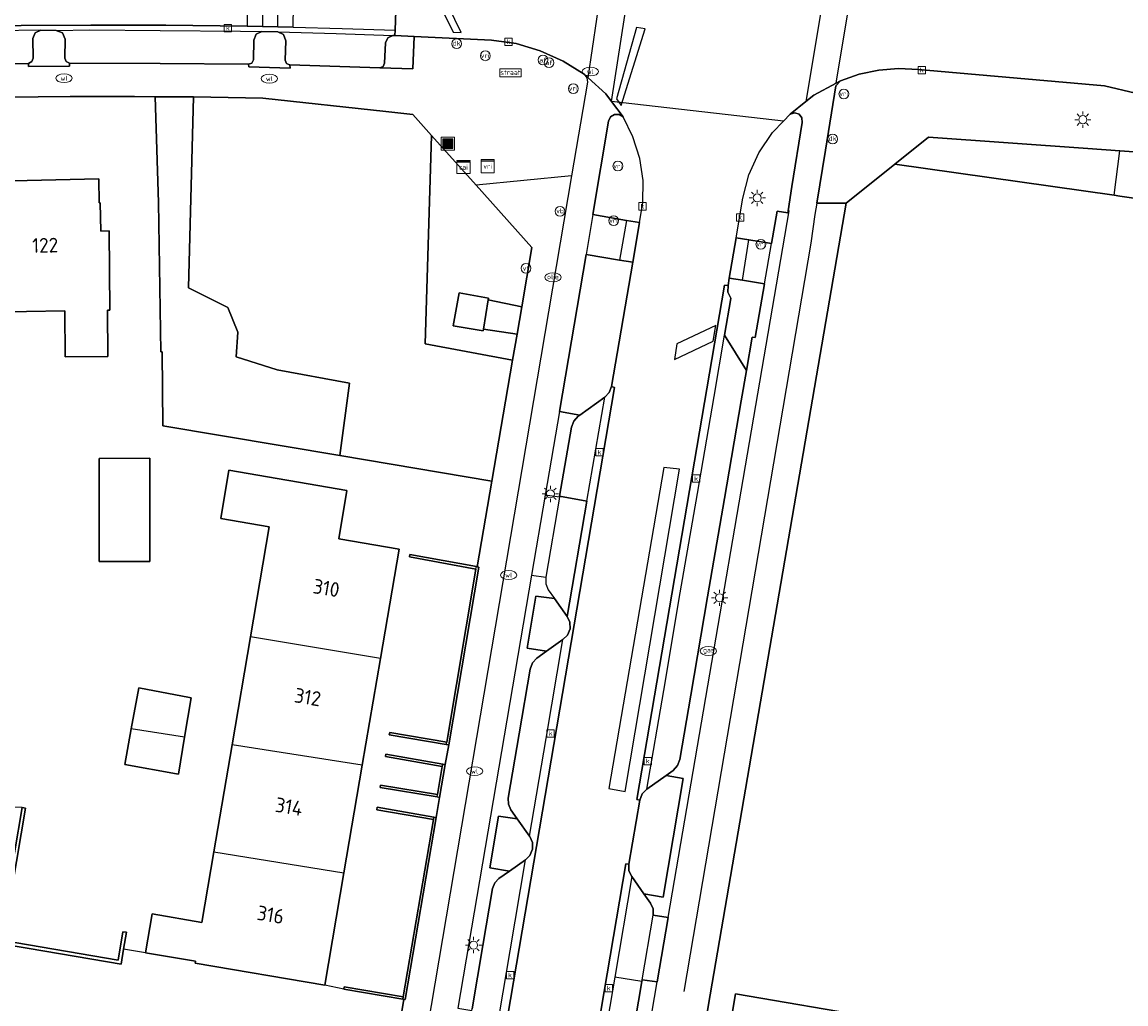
# Model space of a CAD drawing. Header units: metres. Extents: x 197147 to 199131, y 355511 to 356703.
# Tile 69 of 225: x 197977 to 198045, y 355811 to 355871. Entities that reach past the tile are written whole.
import ezdxf
from ezdxf.enums import TextEntityAlignment as Align
from ezdxf.lldxf.tags import DXFTag

# ---------------------------------------------------------------- set-up
doc = ezdxf.new("R2010")
doc.units = ezdxf.units.M
for name, color, linetype in [('B-WE-GR-BEPLANTING_CULTUUR_HEESTERS-GV', 252, 'Continuous'), ('B-WE-GR-GRAS-GV', 252, 'Continuous'), ('B-WE-IE-MEUBILAIR_WEGMEUBILAIR-GV', 252, 'Continuous'), ('B-WE-IE-MEUBILAIR_WEGMEUBILAIR-S', 252, 'Continuous'), ('B-WE-IE-TERREINAFSCHEIDING_KUNSTMATIG_MUUR-G', 252, 'IE-TERREINAFSCHEIDING-KUNSTMATIG-DICHT'), ('B-WE-IE-TERREINAFSCHEIDING_KUNSTMATIG_MUUR-GV', 252, 'IE-TERREINAFSCHEIDING-KUNSTMATIG-DICHT'), ('B-WE-KL-DATA_CAI-S', 252, 'Continuous'), ('B-WE-KL-VRI_KABEL-G', 252, 'KL-VRI'), ('B-WE-OG-BEBOUWING-GV', 252, 'Continuous'), ('B-WE-OG-BEBOUWING_HUISNUMMER-T18', 252, 'Continuous'), ('B-WE-OG-BEBOUWING_LAGE TRAFO-GV', 252, 'Continuous'), ('B-WE-OG-TERREIN_ERF-GV', 252, 'Continuous'), ('B-WE-RI-HWA_KOLK-S', 253, 'Continuous'), ('B-WE-RI-VWA_AFSCHEIDER-S', 253, 'Continuous'), ('B-WE-VH-GOOT-G', 253, 'Continuous'), ('B-WE-VH-ONVERHARD-GV', 253, 'Continuous'), ('B-WE-VH-VERHARDING_ASFALT-GV', 253, 'Continuous'), ('B-WE-VH-VERHARDING_BETONSTRAATSTEEN-GV', 253, 'Continuous'), ('B-WE-VH-VERHARDING_OPEN-GV', 253, 'Continuous'), ('B-WE-VH-VERHARDING_TEGEL-GV', 253, 'Continuous'), ('B-WE-VW-VRI-S', 253, 'Continuous')]:
    doc.layers.add(name, color=color, linetype=linetype)
doc.styles.add('NLCS-ISO-M-T18', font='NLCS-ISO.ttf', dxfattribs={"height": 1.8})
doc.styles.add('NLCS-ISO-M200-T25', font='NLCS-ISO.ttf')
doc.styles.get("Standard").update_dxf_attribs({"font": 'isocp.shx'})
doc.linetypes.add('IE-TERREINAFSCHEIDING-KUNSTMATIG-DICHT', pattern='A,8,-1,[82,NLCS.SHX,S=0.75,R=90,X=0,Y=0],-1', length=10)
tags = doc.linetypes.add('KL-VRI', pattern='A,14,-1,["VRI",Standard,S=1.8,R=0,X=-0.5,Y=-0.9],-5,30', length=50).pattern_tags.tags
tags[6] = DXFTag(74, 10)

# ---------------------------------------------------------------- blocks, each defined once
blk = doc.blocks.new('BGT-AFVALBAK-SO')
at = {"linetype": 'ByBlock', "lineweight": 18}
h = blk.add_hatch(color=0, dxfattribs=at)
h.dxf.hatch_style = 1
h.paths.add_polyline_path([(-1.5, -1.5), (1.5, -1.5), (1.5, 1.5), (-1.5, 1.5)])
at = {"color": 0, "linetype": 'ByBlock', "lineweight": 18}
for points in [[(-2, -2), (2, -2), (2, 2), (-2, 2)], [(-1.5, -1.5), (1.5, -1.5), (1.5, 1.5), (-1.5, 1.5)]]:
    blk.add_lwpolyline(points, close=True, dxfattribs=at)
blk = doc.blocks.new('BGT-STRAATNAAMBORD-SO')
at = {"color": 0, "linetype": 'ByBlock', "lineweight": 18}
blk.add_lwpolyline([(-3.25, -1.25), (3.25, -1.25), (3.25, 1.25), (-3.25, 1.25)], close=True, dxfattribs=at)
at = {"color": 0, "linetype": 'ByBlock', "lineweight": 18, "style": 'NLCS-ISO-M-T18'}
blk.add_text('straat', height=1.5, dxfattribs=at).set_placement((0, 0.15), align=Align.MIDDLE_CENTER)
blk = doc.blocks.new('BGT-VERKLIKKER_TRANSPORTLEIDING-SO')
at = {"color": 0, "linetype": 'ByBlock', "lineweight": 18}
blk.add_circle((0, 0), 1.5, dxfattribs=at)
at = {"color": 0, "linetype": 'ByBlock', "lineweight": 18, "style": 'NLCS-ISO-M-T18'}
blk.add_text('vt', height=1.5, dxfattribs=at).set_placement((0, 0), align=Align.MIDDLE_CENTER)
blk = doc.blocks.new('BGT-CAIKAST-SO')
at = {"color": 0, "linetype": 'ByBlock', "lineweight": 18}
for points in [[(-2, 2), (2, 2), (2, 1.68), (-2, 1.68)], [(-2, 1.52), (2, 1.52), (2, -2), (-2, -2)]]:
    blk.add_lwpolyline(points, close=True, dxfattribs=at)
at = {"color": 0, "linetype": 'ByBlock', "lineweight": 18, "style": 'NLCS-ISO-M-T18'}
blk.add_text('cai', height=1.5, dxfattribs=at).set_placement((0, 0), align=Align.MIDDLE_CENTER)
blk = doc.blocks.new('BGT-VERKEERSREGELINSTALLATIEKAST-SO')
at = {"color": 0, "linetype": 'ByBlock', "lineweight": 18}
for points in [[(-2, 2), (2, 2), (2, 1.68), (-2, 1.68)], [(-2, 1.52), (2, 1.52), (2, -2), (-2, -2)]]:
    blk.add_lwpolyline(points, close=True, dxfattribs=at)
at = {"color": 0, "linetype": 'ByBlock', "lineweight": 18, "style": 'NLCS-ISO-M-T18'}
blk.add_text('vri', height=1.5, dxfattribs=at).set_placement((0, 0), align=Align.MIDDLE_CENTER)
blk = doc.blocks.new('BGT-VERKEERSREGELINSTALLATIEPAAL-SO')
at = {"color": 0, "linetype": 'ByBlock', "lineweight": 18}
blk.add_circle((0, 0), 1.5, dxfattribs=at)
at = {"color": 0, "linetype": 'ByBlock', "lineweight": 18, "style": 'NLCS-ISO-M-T18'}
blk.add_text('vri', height=1.5, dxfattribs=at).set_placement((-0.06, 0.08), align=Align.MIDDLE_CENTER)
blk = doc.blocks.new('BGT-DRUKKNOPPAAL-SO')
at = {"color": 0, "linetype": 'ByBlock', "lineweight": 18}
blk.add_circle((0, 0), 1.5, dxfattribs=at)
at = {"color": 0, "linetype": 'ByBlock', "lineweight": 18, "style": 'NLCS-ISO-M-T18'}
blk.add_text('dk', height=1.5, dxfattribs=at).set_placement((0, 0.15), align=Align.MIDDLE_CENTER)
blk = doc.blocks.new('BGT-LICHTMAST-SO')
at = {"color": 0, "linetype": 'ByBlock', "lineweight": 18}
for points in [[(-1.25, 0), (-2, 0)], [(-1.41, 1.41), (-0.88, 0.88)], [(0, 2), (0, 1.25)], [(0.88, 0.88), (1.41, 1.41)], [(2, 0), (1.25, 0)], [(-1.41, -1.41), (-0.88, -0.88)], [(0, -1.25), (0, -2)], [(0.88, -0.88), (1.41, -1.41)]]:
    blk.add_lwpolyline(points, dxfattribs=at)
blk.add_circle((0, 0), 1, dxfattribs=at)
blk = doc.blocks.new('BGT-AFSLUITPAAL-SO')
at = {"color": 0, "linetype": 'ByBlock', "lineweight": 18}
blk.add_circle((0, 0), 1.5, dxfattribs=at)
at = {"color": 0, "linetype": 'ByBlock', "lineweight": 18, "style": 'NLCS-ISO-M-T18'}
blk.add_text('af', height=1.5, dxfattribs=at).set_placement((0, 0), align=Align.MIDDLE_CENTER)
blk = doc.blocks.new('BGT-VERKEERSBORDPAAL-SO')
at = {"color": 0, "linetype": 'ByBlock', "lineweight": 18}
blk.add_circle((0, 0), 1.5, dxfattribs=at)
at = {"color": 0, "linetype": 'ByBlock', "lineweight": 18, "style": 'NLCS-ISO-M-T18'}
blk.add_text('vb', height=1.5, dxfattribs=at).set_placement((0, 0.13), align=Align.MIDDLE_CENTER)
blk = doc.blocks.new('BGT-BENZINEPUT_OLIEPUT-SO')
at = {"color": 0, "linetype": 'ByBlock', "lineweight": 18}
blk.add_ellipse((0, 0), major_axis=(2.5, 0), ratio=0.54, dxfattribs=at)
at = {"color": 0, "linetype": 'ByBlock', "lineweight": 18, "style": 'NLCS-ISO-M-T18'}
blk.add_text('olie', height=1.5, dxfattribs=at).set_placement((0, 0.16), align=Align.MIDDLE_CENTER)
blk = doc.blocks.new('BGT-KOLK-SO')
at = {"color": 0, "linetype": 'ByBlock', "lineweight": 18}
blk.add_lwpolyline([(-0.045, -0.045), (0.045, -0.045), (0.045, 0.045), (-0.045, 0.045)], close=True, dxfattribs=at)
at = {"color": 0, "linetype": 'ByBlock', "lineweight": 18, "style": 'NLCS-ISO-M-T18'}
blk.add_text('k', height=0.06, dxfattribs=at).set_placement((0, 0), align=Align.MIDDLE_CENTER)
blk = doc.blocks.new('BGT-GASPUT-SO')
at = {"color": 0, "linetype": 'ByBlock', "lineweight": 18}
blk.add_ellipse((0, 0), major_axis=(2.5, 0), ratio=0.54, dxfattribs=at)
at = {"color": 0, "linetype": 'ByBlock', "lineweight": 18, "style": 'NLCS-ISO-M-T18'}
blk.add_text('gas', height=1.5, dxfattribs=at).set_placement((0.12, 0.3), align=Align.MIDDLE_CENTER)
blk = doc.blocks.new('BGT-WATERLEIDINGPUT-SO')
at = {"color": 0, "linetype": 'ByBlock', "lineweight": 18}
blk.add_ellipse((0, 0), major_axis=(2.5, 0), ratio=0.54, dxfattribs=at)
at = {"color": 0, "linetype": 'ByBlock', "lineweight": 18, "style": 'NLCS-ISO-M-T18'}
blk.add_text('wl', height=1.5, dxfattribs=at).set_placement((0, 0), align=Align.MIDDLE_CENTER)

msp = doc.modelspace()

# ---------------------------------------------------------------- linework, layer by layer
at = {"layer": 'B-WE-GR-BEPLANTING_CULTUUR_HEESTERS-GV', "flags": 128}
for points in [[(197996.37, 355844.611), (197996.963, 355849.057), (197992.531, 355849.863), (197990.012, 355850.668), (197990.113, 355852.179), (197989.509, 355853.69), (197987.091, 355854.899), (197987.397, 355866.604), (197985.048, 355866.623), (197985.244, 355860.141), (197985.381, 355850.98), (197985.468, 355850.979), (197985.52, 355846.428), (197996.37, 355844.611)], [(198002.002, 355864.233), (198001.597, 355851.474), (198006.97, 355850.46), (198007.242, 355852.048), (198005.172, 355852.366), (198005.154, 355852.258), (198003.328, 355852.567), (198003.682, 355854.593), (198005.492, 355854.274), (198005.474, 355854.166), (198007.531, 355853.735), (198008.153, 355857.366), (198004.727, 355861.192), (198002.002, 355864.233)], [(198042.253, 355863.444), (198032.475, 355864.134), (198030.408, 355862.475), (198043.876, 355860.578), (198044.224, 355863.304), (198042.253, 355863.444)], [(198043.876, 355860.578), (198044.207, 355860.531), (198045.961, 355860.268), (198053.168, 355859.15), (198063.981, 355857.529), (198064.412, 355861.437), (198061.777, 355861.757), (198059.14, 355862.053), (198056.5, 355862.326), (198053.858, 355862.576), (198051.927, 355862.743), (198050, 355862.896), (198044.224, 355863.304)], [(198013.534, 355856.601), (198011.47, 355856.944), (198009.845, 355847.308), (198011.101, 355847.094), (198012.62, 355848.193), (198012.895, 355848.476), (198013.026, 355848.848), (198014.338, 355856.471), (198013.534, 355856.601)], [(198022.42, 355855.137), (198021.069, 355855.364), (198020.261, 355855.5), (198020.182, 355855.033), (198020.177, 355854.633), (198020.345, 355854.269), (198020.359, 355854.247), (198019.971, 355851.995), (198021.312, 355849.82), (198021.665, 355851.878), (198021.846, 355851.86), (198022.42, 355855.137)], [(198010.304, 355834.749), (198009.529, 355835.838), (198008.401, 355835.99), (198007.859, 355832.805), (198009.054, 355832.623), (198010.044, 355833.328), (198010.325, 355833.592), (198010.489, 355833.981), (198010.473, 355834.402), (198010.304, 355834.749)], [(198015.204, 355824.145), (198014.922, 355823.86), (198014.774, 355823.487), (198014.102, 355819.55), (198014.099, 355819.148), (198014.283, 355818.791), (198015.025, 355817.74), (198016.196, 355817.527), (198017.428, 355824.799), (198016.389, 355825), (198015.204, 355824.145)], [(198007.759, 355819.818), (198008.03, 355820.089), (198008.189, 355820.472), (198008.184, 355820.887), (198008.033, 355821.24), (198008.009, 355821.273), (198007.256, 355822.337), (198006.103, 355822.502), (198005.568, 355819.328), (198006.77, 355819.131), (198007.759, 355819.818)]]:
    msp.add_lwpolyline(points, dxfattribs=at)
at = {"layer": 'B-WE-GR-GRAS-GV', "flags": 128}
msp.add_lwpolyline([(197987.397, 355866.604), (197987.091, 355854.899), (197989.509, 355853.69), (197990.113, 355852.179), (197990.012, 355850.668), (197992.531, 355849.863), (197996.963, 355849.057), (197996.37, 355844.611), (198005.701, 355843.048), (198006.97, 355850.46), (198001.597, 355851.474), (198002.002, 355864.233), (198000.838, 355865.533), (197999.199, 355865.713), (197991.636, 355866.538), (197987.397, 355866.604)], dxfattribs=at)
at = {"layer": 'B-WE-IE-MEUBILAIR_WEGMEUBILAIR-GV', "flags": 128}
for points in [[(197977.262, 355868.666), (197977.263, 355868.483), (197979.79, 355868.493), (197979.79, 355868.683), (197979.579, 355868.772), (197979.495, 355868.984), (197979.513, 355870.153), (197979.357, 355870.532), (197978.979, 355870.69), (197978.034, 355870.695), (197977.689, 355870.543), (197977.547, 355870.193), (197977.558, 355868.993), (197977.473, 355868.772), (197977.262, 355868.666)], [(197993.311, 355868.574), (197993.289, 355868.575), (197993.094, 355868.663), (197993.018, 355868.864), (197993.054, 355870.054), (197992.92, 355870.429), (197992.562, 355870.604), (197991.594, 355870.621), (197991.239, 355870.456), (197991.097, 355870.091), (197991.071, 355868.873), (197990.977, 355868.675), (197990.768, 355868.61), (197990.791, 355868.444), (197993.314, 355868.366), (197993.311, 355868.574)], [(197999.616, 355870.373), (197999.318, 355870.23), (197999.178, 355869.93), (197999.116, 355868.672), (197999.025, 355868.474), (197998.823, 355868.394), (198000.851, 355868.321), (198000.936, 355870.314), (197999.751, 355870.368), (197999.616, 355870.373)], [(198010.304, 355834.749), (198009.529, 355835.838), (198008.401, 355835.99), (198007.859, 355832.805), (198009.054, 355832.623), (198010.044, 355833.328), (198010.325, 355833.592), (198010.489, 355833.981), (198010.473, 355834.402), (198010.304, 355834.749)], [(198007.759, 355819.818), (198008.03, 355820.089), (198008.189, 355820.472), (198008.184, 355820.887), (198008.033, 355821.24), (198008.009, 355821.273), (198007.256, 355822.337), (198006.103, 355822.502), (198005.568, 355819.328), (198006.77, 355819.131), (198007.759, 355819.818)]]:
    msp.add_lwpolyline(points, dxfattribs=at)
at = {"layer": 'B-WE-IE-TERREINAFSCHEIDING_KUNSTMATIG_MUUR-G', "ltscale": 0.2, "flags": 128}
for points in [[(198004.801, 355837.792), (198004.893, 355837.775), (198003.047, 355826.868)], [(198004.72, 355837.654), (198004.745, 355837.802)], [(198004.745, 355837.802), (198004.801, 355837.792)], [(198002.924, 355827.041), (198004.72, 355837.654)], [(198002.899, 355826.893), (198002.924, 355827.041)], [(198003.047, 355826.868), (198002.899, 355826.893)], [(198002.367, 355823.82), (198002.655, 355825.54)], [(198002.827, 355825.662), (198002.49, 355823.648)], [(198002.655, 355825.54), (198002.68, 355825.688)], [(198002.68, 355825.688), (198002.827, 355825.662)], [(198002.342, 355823.672), (198002.367, 355823.82)], [(198002.49, 355823.648), (198002.342, 355823.672)], [(198000.258, 355811.418), (198002.112, 355822.293)], [(198002.285, 355822.415), (198000.381, 355811.245), (198000.291, 355811.26)], [(198002.112, 355822.293), (198002.137, 355822.441)], [(198002.137, 355822.441), (198002.285, 355822.415)], [(198000.233, 355811.27), (198000.258, 355811.418)], [(198000.291, 355811.26), (198000.233, 355811.27)]]:
    msp.add_lwpolyline(points, dxfattribs=at)
at = {"layer": 'B-WE-IE-TERREINAFSCHEIDING_KUNSTMATIG_MUUR-GV', "ltscale": 0.2, "flags": 128}
for points in [[(198004.72, 355837.654), (198004.745, 355837.802), (198000.667, 355838.54), (198000.64, 355838.392), (198004.72, 355837.654)], [(198002.899, 355826.893), (198003.047, 355826.868), (198004.893, 355837.775), (198004.801, 355837.792), (198004.745, 355837.802)], [(198004.72, 355837.654), (198002.924, 355827.041)], [(198002.899, 355826.893), (198002.924, 355827.041), (197999.427, 355827.633), (197999.402, 355827.485), (198002.899, 355826.893)], [(198002.68, 355825.688), (197999.2, 355826.299), (197999.174, 355826.151), (198002.655, 355825.54)], [(198002.342, 355823.672), (198002.49, 355823.648), (198002.827, 355825.662), (198002.68, 355825.688), (198002.655, 355825.54), (198002.367, 355823.82)], [(198002.342, 355823.672), (198002.367, 355823.82), (197998.866, 355824.394), (197998.842, 355824.246), (198002.342, 355823.672)], [(197983.109, 355814.346), (197983.283, 355815.373), (197983.068, 355815.409), (197982.769, 355813.665), (197975.711, 355814.869), (197977.096, 355822.99), (197976.879, 355823.027), (197975.457, 355814.689), (197977.323, 355814.371), (197982.949, 355813.411), (197983.109, 355814.346)], [(198002.137, 355822.441), (197998.656, 355823.041), (197998.631, 355822.893), (198002.112, 355822.293)], [(198000.291, 355811.26), (198000.381, 355811.245), (198002.285, 355822.415), (198002.137, 355822.441), (198002.112, 355822.293), (198000.258, 355811.418), (198000.233, 355811.27), (198000.291, 355811.26)], [(198000.258, 355811.418), (197996.64, 355812.037), (197996.615, 355811.889), (198000.233, 355811.27)]]:
    msp.add_lwpolyline(points, dxfattribs=at)
at = {"layer": 'B-WE-KL-VRI_KABEL-G', "flags": 128}
for points in [[(198002.67, 355872.923), (198002.161, 355872.943), (198003.329, 355870.589), (198003.82, 355870.558), (198002.67, 355872.923)], [(198013.33, 355866.494), (198013.619, 355866.082), (198015.089, 355870.78), (198014.572, 355870.863), (198013.33, 355866.494)], [(198019.27, 355851.623), (198019.425, 355852.58), (198017.047, 355851.464), (198016.898, 355850.507), (198019.27, 355851.623)], [(198012.874, 355824.203), (198013.872, 355824.018), (198017.214, 355843.772), (198016.237, 355843.881), (198012.874, 355824.203)]]:
    msp.add_lwpolyline(points, dxfattribs=at)
at = {"layer": 'B-WE-OG-BEBOUWING-GV', "flags": 128}
for points in [[(197974.784, 355853.408), (197979.506, 355853.484), (197979.528, 355850.674), (197982.147, 355850.695), (197982.116, 355853.531), (197982.265, 355853.533), (197982.221, 355858.391), (197981.719, 355858.377), (197981.674, 355860.118), (197981.607, 355860.119), (197981.579, 355861.578), (197974.531, 355861.43)], [(197984.721, 355838.124), (197984.718, 355844.444), (197981.604, 355844.442), (197981.607, 355838.122), (197984.721, 355838.124)], [(197998.86, 355832.162), (198000.005, 355838.879), (197996.298, 355839.511), (197996.804, 355842.478), (197989.568, 355843.712), (197989.062, 355840.745), (197992.039, 355840.237), (197990.892, 355833.495)], [(197997.743, 355825.615), (197998.86, 355832.162), (197990.892, 355833.495), (197989.767, 355826.878)], [(197986.846, 355827.34), (197987.248, 355829.755), (197987.155, 355829.773), (197984.035, 355830.375), (197983.576, 355827.858)], [(197986.342, 355825.101), (197986.47, 355825.078), (197986.846, 355827.34), (197983.576, 355827.858), (197983.178, 355825.673), (197986.342, 355825.101)], [(197988.649, 355820.305), (197996.618, 355819.018), (197997.743, 355825.615), (197989.767, 355826.878), (197988.649, 355820.305)], [(197988.649, 355820.305), (197987.914, 355815.982), (197984.848, 355816.505), (197984.441, 355814.119), (197987.507, 355813.596), (197987.489, 355813.488), (197995.444, 355812.131), (197996.618, 355819.018)], [(198028.562, 355806.097), (198028.806, 355807.538), (198029.181, 355809.756), (198029.245, 355810.134), (198020.642, 355811.601), (198019.961, 355807.564), (198028.562, 355806.097)]]:
    msp.add_lwpolyline(points, dxfattribs=at)
at = {"layer": 'B-WE-OG-BEBOUWING_LAGE TRAFO-GV', "flags": 128}
msp.add_lwpolyline([(198005.474, 355854.166), (198005.492, 355854.274), (198003.682, 355854.593), (198003.328, 355852.567), (198005.154, 355852.258), (198005.172, 355852.366), (198005.474, 355854.166)], dxfattribs=at)
at = {"layer": 'B-WE-OG-TERREIN_ERF-GV', "flags": 128}
for points in [[(197996.615, 355811.889), (197996.64, 355812.037), (198000.258, 355811.418), (198002.112, 355822.293), (197998.631, 355822.893), (197998.656, 355823.041), (198002.137, 355822.441), (198002.285, 355822.415), (198002.49, 355823.648), (198002.342, 355823.672), (197998.842, 355824.246), (197998.866, 355824.394), (198002.367, 355823.82), (198002.655, 355825.54), (197999.174, 355826.151), (197999.2, 355826.299), (198002.68, 355825.688), (198002.827, 355825.662), (198003.047, 355826.868), (198002.899, 355826.893), (197999.402, 355827.485), (197999.427, 355827.633), (198002.924, 355827.041), (198004.72, 355837.654), (198000.64, 355838.392), (198000.667, 355838.54), (198004.745, 355837.802), (198004.801, 355837.792), (198005.701, 355843.048), (197996.37, 355844.611), (197985.52, 355846.428), (197985.468, 355850.979), (197985.381, 355850.98), (197985.244, 355860.141), (197985.048, 355866.623), (197983.769, 355866.633), (197979.836, 355866.633), (197975.902, 355866.601)], [(198045.961, 355860.268), (198044.207, 355860.531), (198043.876, 355860.578), (198030.408, 355862.475), (198027.433, 355860.088), (198019.076, 355811.539), (197998.718, 355691), (197988.3, 355629.4)], [(197969.434, 355850.512), (197966.795, 355850.457), (197966.736, 355853.286), (197966.566, 355853.282), (197966.466, 355858.041), (197967.046, 355858.053), (197966.979, 355861.272), (197974.531, 355861.43), (197981.579, 355861.578), (197981.607, 355860.119), (197981.674, 355860.118), (197981.719, 355858.377), (197982.221, 355858.391), (197982.265, 355853.533), (197982.116, 355853.531), (197982.147, 355850.695), (197979.528, 355850.674), (197979.506, 355853.484), (197974.784, 355853.408), (197974.383, 355853.402), (197969.375, 355853.321), (197969.434, 355850.512)], [(197984.721, 355838.124), (197981.607, 355838.122), (197981.604, 355844.442), (197984.718, 355844.444), (197984.721, 355838.124)], [(197984.441, 355814.119), (197984.848, 355816.505), (197987.914, 355815.982), (197988.649, 355820.305), (197989.767, 355826.878), (197990.892, 355833.495), (197992.039, 355840.237), (197989.062, 355840.745), (197989.568, 355843.712), (197996.804, 355842.478), (197996.298, 355839.511), (198000.005, 355838.879), (197998.86, 355832.162), (197997.743, 355825.615), (197996.618, 355819.018), (197995.444, 355812.131)], [(197986.846, 355827.34), (197986.47, 355825.078), (197986.342, 355825.101), (197983.178, 355825.673), (197983.576, 355827.858), (197984.035, 355830.375), (197987.155, 355829.773), (197987.248, 355829.755), (197986.846, 355827.34)], [(197970.231, 355823.151), (197968.098, 355823.19), (197968.098, 355816.915), (197967.05, 355810.627), (197985.503, 355807.595), (197995.271, 355805.99), (197995.263, 355805.942), (197999.265, 355805.27), (198000.291, 355811.26), (198000.233, 355811.27), (197996.615, 355811.889), (197995.444, 355812.131), (197987.489, 355813.488), (197987.507, 355813.596), (197984.441, 355814.119), (197983.109, 355814.346), (197982.949, 355813.411), (197977.323, 355814.371), (197975.457, 355814.689), (197976.879, 355823.027), (197976.3, 355823.038), (197973.214, 355823.095), (197970.231, 355823.151)], [(197976.879, 355823.027), (197977.096, 355822.99), (197975.711, 355814.869), (197982.769, 355813.665), (197983.068, 355815.409), (197983.283, 355815.373), (197983.109, 355814.346)], [(198028.806, 355807.538), (198028.562, 355806.097), (198027.879, 355802.061), (198027.58, 355800.291), (198027.197, 355798.024), (198026.807, 355795.716), (198026.514, 355793.987), (198025.831, 355789.951), (198025.589, 355788.518), (198025.213, 355786.3), (198025.15, 355785.925), (198016.559, 355787.4), (198017.237, 355791.416), (198020.642, 355811.601), (198029.245, 355810.134), (198029.181, 355809.756), (198028.806, 355807.538)]]:
    msp.add_lwpolyline(points, dxfattribs=at)
at = {"layer": 'B-WE-VH-GOOT-G', "flags": 128}
for points in [[(197990.686, 355870.94), (197985.705, 355870.999), (197981.098, 355871.014), (197976.832, 355870.992), (197972.567, 355870.935), (197964.038, 355870.699), (197953.21, 355870.192), (197942.394, 355869.463)], [(197991.629, 355870.923), (197990.686, 355870.94)], [(197992.576, 355870.905), (197991.629, 355870.923)], [(197993.511, 355870.884), (197992.576, 355870.905)], [(197993.511, 355870.884), (197996.518, 355870.808), (197999.763, 355870.706)], [(198014.774, 355823.487), (198014.581, 355823.517), (198019.969, 355855.053), (198020.182, 355855.033)], [(197996.56, 355751.971), (197996.754, 355751.946), (198013.209, 355848.793), (198013.026, 355848.848)], [(198014.102, 355819.55), (198013.904, 355819.576), (198001.516, 355746.577), (198001.721, 355746.522)]]:
    msp.add_lwpolyline(points, dxfattribs=at)
at = {"layer": 'B-WE-VH-ONVERHARD-GV', "flags": 128}
for points in [[(197977.263, 355868.483), (197979.79, 355868.493), (197979.79, 355868.683), (197979.579, 355868.772), (197979.495, 355868.984), (197979.513, 355870.153), (197979.357, 355870.532), (197978.979, 355870.69), (197978.034, 355870.695), (197977.689, 355870.543), (197977.547, 355870.193), (197977.558, 355868.993), (197977.473, 355868.772), (197977.262, 355868.666), (197977.263, 355868.483)], [(197990.768, 355868.61), (197990.791, 355868.444), (197993.314, 355868.366), (197993.311, 355868.574), (197993.289, 355868.575), (197993.094, 355868.663), (197993.018, 355868.864), (197993.054, 355870.054), (197992.92, 355870.429), (197992.562, 355870.604), (197991.594, 355870.621), (197991.239, 355870.456), (197991.097, 355870.091), (197991.071, 355868.873), (197990.977, 355868.675), (197990.768, 355868.61)], [(197999.751, 355870.368), (197999.616, 355870.373), (197999.318, 355870.23), (197999.178, 355869.93), (197999.116, 355868.672), (197999.025, 355868.474), (197998.823, 355868.394), (198000.851, 355868.321), (198000.936, 355870.314), (197999.751, 355870.368)]]:
    msp.add_lwpolyline(points, dxfattribs=at)
at = {"layer": 'B-WE-VH-VERHARDING_ASFALT-GV', "flags": 128}
for points in [[(198026.814, 355867.461), (198028.395, 355876.957), (198027.71, 355877.614), (198027.001, 355878.594), (198024.945, 355866.324), (198025.439, 355866.726), (198026.814, 355867.461)], [(198011.594, 355867.785), (198012.683, 355866.808), (198013.037, 355866.331), (198014.818, 355877.824), (198014.28, 355877.43), (198012.935, 355876.792)], [(198000.936, 355870.314), (198005.682, 355870.099), (198007.189, 355869.876), (198008.666, 355869.443), (198010.068, 355868.81), (198011.357, 355867.997), (198011.594, 355867.785), (198012.935, 355876.792), (198012.651, 355876.657), (198010.8, 355876.186), (198008.892, 355876.091), (198006.753, 355876.156), (198006.755, 355875.814), (197999.955, 355876.079), (197999.763, 355870.706), (197999.751, 355870.368), (198000.936, 355870.314)], [(198026.814, 355867.461), (198027.076, 355867.601), (198028.225, 355867.997), (198029.423, 355868.248), (198030.644, 355868.346), (198031.858, 355868.292), (198043.269, 355867.289), (198045.183, 355866.84)], [(197982.858, 355635.953), (197998.915, 355731.125), (197999.123, 355731.099), (197999.62, 355734.047), (197999.871, 355735.539), (198000.364, 355738.469), (198000.866, 355741.447), (198001.721, 355746.522), (198001.516, 355746.577), (198013.904, 355819.576), (198014.102, 355819.55), (198014.774, 355823.487), (198014.581, 355823.517), (198019.969, 355855.053), (198020.182, 355855.033), (198020.261, 355855.5), (198020.68, 355857.976), (198021.092, 355860.406), (198021.466, 355861.828), (198022.08, 355863.186), (198022.915, 355864.422), (198023.582, 355865.122), (198013.037, 355866.331), (198013.744, 355865.378)], [(198023.999, 355865.555), (198024.945, 355866.324)], [(198013.744, 355865.378), (198013.503, 355865.53), (198013.217, 355865.531), (198012.975, 355865.381), (198012.85, 355865.124), (198011.885, 355859.404), (198013.96, 355859.023), (198014.756, 355858.897), (198014.965, 355860.114), (198014.97, 355861.477), (198014.764, 355862.841), (198014.349, 355864.156), (198013.744, 355865.378)], [(198020.68, 355857.976), (198021.454, 355857.85), (198022.856, 355857.622), (198023.203, 355859.6), (198023.85, 355859.498), (198023.866, 355859.62), (198024.104, 355861.109), (198024.731, 355865.046), (198024.71, 355865.326), (198024.536, 355865.547), (198024.269, 355865.633), (198023.999, 355865.555), (198023.582, 355865.122)], [(198014.756, 355858.897), (198014.338, 355856.471), (198013.026, 355848.848), (198013.209, 355848.793), (197996.754, 355751.946), (197996.56, 355751.971), (197995.959, 355748.42), (197993.522, 355734.021), (197992.94, 355730.58), (197993.138, 355730.557), (197983.85, 355675.18)]]:
    msp.add_lwpolyline(points, dxfattribs=at)
at = {"layer": 'B-WE-VH-VERHARDING_BETONSTRAATSTEEN-GV', "flags": 128}
for points in [[(197991.655, 355876.31), (197990.664, 355876.329), (197990.686, 355870.94), (197991.629, 355870.923)], [(197991.629, 355870.923), (197992.576, 355870.905), (197992.621, 355876.291), (197991.655, 355876.31), (197991.629, 355870.923)], [(197992.576, 355870.905), (197993.511, 355870.884), (197993.582, 355876.27), (197992.621, 355876.291)], [(197993.511, 355870.884), (197996.518, 355870.808), (197999.763, 355870.706), (197999.955, 355876.079), (197996.77, 355876.182), (197993.582, 355876.27)], [(197932.663, 355863.912), (197937.028, 355864.414), (197937.15, 355865.257), (197937.449, 355866.169), (197937.923, 355867.041), (197938.56, 355867.825), (197939.331, 355868.476), (197940.194, 355868.967), (197941.1, 355869.283), (197942.002, 355869.432), (197942.394, 355869.463), (197953.21, 355870.192), (197964.038, 355870.699), (197972.567, 355870.935), (197976.832, 355870.992), (197981.098, 355871.014), (197985.705, 355870.999), (197990.686, 355870.94)], [(197977.262, 355868.666), (197977.473, 355868.772), (197977.558, 355868.993), (197977.547, 355870.193), (197977.689, 355870.543), (197978.034, 355870.695), (197975.285, 355870.665), (197972.541, 355870.616), (197969.837, 355870.548), (197970.109, 355870.387), (197970.222, 355870.092), (197970.259, 355868.855), (197970.358, 355868.647), (197970.579, 355868.58), (197973.922, 355868.633), (197977.262, 355868.666)], [(197978.034, 355870.695), (197978.979, 355870.69), (197981.032, 355870.721), (197985.341, 355870.687), (197990.283, 355870.649), (197991.594, 355870.621), (197992.562, 355870.604), (197996.154, 355870.5), (197999.616, 355870.373), (197999.751, 355870.368), (197999.763, 355870.706)], [(197978.979, 355870.69), (197979.357, 355870.532), (197979.513, 355870.153), (197979.495, 355868.984), (197979.579, 355868.772), (197979.79, 355868.683), (197985.347, 355868.651), (197990.768, 355868.61), (197990.977, 355868.675), (197991.071, 355868.873), (197991.097, 355870.091), (197991.239, 355870.456), (197991.594, 355870.621)], [(197992.562, 355870.604), (197992.92, 355870.429), (197993.054, 355870.054), (197993.018, 355868.864), (197993.094, 355868.663), (197993.289, 355868.575), (197993.311, 355868.574), (197998.823, 355868.394), (197999.025, 355868.474), (197999.116, 355868.672), (197999.178, 355869.93), (197999.318, 355870.23), (197999.616, 355870.373)], [(198016.236, 355830.207), (198017.254, 355836.188), (198018.302, 355842.292), (198019.326, 355848.245), (198019.971, 355851.995), (198020.359, 355854.247), (198020.345, 355854.269), (198020.177, 355854.633), (198020.182, 355855.033), (198019.969, 355855.053), (198014.581, 355823.517), (198014.774, 355823.487), (198014.922, 355823.86), (198015.204, 355824.145), (198016.236, 355830.207)], [(198015.204, 355824.145), (198016.389, 355825), (198016.811, 355825.305), (198017.085, 355825.601), (198017.222, 355825.981), (198017.899, 355829.925), (198018.932, 355835.951), (198019.967, 355841.983), (198020.995, 355847.975), (198021.312, 355849.82), (198019.971, 355851.995)], [(197998.745, 355766.896), (197998.765, 355766.87), (197998.93, 355766.531), (197998.946, 355766.119), (197998.787, 355765.739), (197998.514, 355765.479), (197997.434, 355759.09), (197996.363, 355752.753), (197996.538, 355752.381), (197996.56, 355751.971), (197996.754, 355751.946), (198013.209, 355848.793), (198013.026, 355848.848), (198012.895, 355848.476), (198012.62, 355848.193)], [(198012.62, 355848.193), (198011.101, 355847.094), (198010.997, 355847.019), (198010.724, 355846.727), (198010.572, 355846.357), (198009.853, 355842.127), (198011.522, 355841.818), (198012.62, 355848.193)], [(198011.522, 355841.818), (198010.304, 355834.749), (198010.473, 355834.402), (198010.489, 355833.981), (198010.325, 355833.592), (198010.044, 355833.328)], [(198007.256, 355822.337), (198008.009, 355821.273), (198009.019, 355827.257), (198010.044, 355833.328), (198009.054, 355832.623), (198008.443, 355832.188), (198008.179, 355831.892), (198008.044, 355831.52), (198007.37, 355827.541), (198006.703, 355823.608), (198006.718, 355823.235), (198006.863, 355822.891), (198007.256, 355822.337)], [(198008.009, 355821.273), (198008.033, 355821.24), (198008.184, 355820.887), (198008.189, 355820.472), (198008.03, 355820.089), (198007.759, 355819.818)], [(198014.283, 355818.791), (198014.099, 355819.148), (198014.102, 355819.55), (198013.904, 355819.576), (198001.516, 355746.577), (198001.721, 355746.522), (198001.86, 355746.898), (198002.142, 355747.182), (198003.697, 355756.356), (198004.724, 355762.411), (198005.723, 355768.302), (198006.79, 355774.598)], [(198006.154, 355810.372), (198006.812, 355814.243), (198007.759, 355819.818), (198006.77, 355819.131), (198006.126, 355818.683), (198005.874, 355818.402), (198005.729, 355818.053), (198005.14, 355814.568), (198004.482, 355810.67)], [(198014.902, 355812.36), (198014.92, 355812.467), (198015.593, 355816.434), (198015.592, 355816.816), (198015.432, 355817.163), (198015.025, 355817.74), (198014.283, 355818.791), (198013.238, 355812.63)], [(198014.92, 355812.467), (198015.832, 355812.327), (198016.508, 355816.277), (198015.593, 355816.434)], [(198010.671, 355787.403), (198011.711, 355793.537), (198012.813, 355800.036), (198013.859, 355806.208), (198014.902, 355812.36), (198013.238, 355812.63), (198012.199, 355806.5), (198011.149, 355800.307), (198010.049, 355793.819), (198009.007, 355787.675)]]:
    msp.add_lwpolyline(points, dxfattribs=at)
at = {"layer": 'B-WE-VH-VERHARDING_OPEN-GV', "flags": 128}
for points in [[(198045.183, 355866.84), (198043.269, 355867.289), (198031.858, 355868.292), (198030.644, 355868.346), (198029.423, 355868.248), (198028.225, 355867.997), (198027.076, 355867.601), (198026.784, 355867.28), (198026.151, 355863.345), (198025.626, 355860.088), (198027.433, 355860.088), (198030.408, 355862.475), (198032.475, 355864.134), (198042.253, 355863.444), (198044.224, 355863.304), (198050, 355862.896)], [(198007.242, 355852.048), (198007.531, 355853.735), (198005.474, 355854.166), (198005.172, 355852.366), (198007.242, 355852.048)]]:
    msp.add_lwpolyline(points, dxfattribs=at)
at = {"layer": 'B-WE-VH-VERHARDING_TEGEL-GV', "flags": 128}
for points in [[(198011.357, 355867.997), (198010.068, 355868.81), (198008.666, 355869.443), (198007.189, 355869.876), (198005.682, 355870.099), (198000.936, 355870.314), (198000.851, 355868.321), (197998.823, 355868.394), (197993.311, 355868.574), (197993.314, 355868.366), (197990.791, 355868.444), (197990.768, 355868.61), (197985.347, 355868.651), (197979.79, 355868.683), (197979.79, 355868.493), (197977.263, 355868.483), (197977.262, 355868.666), (197973.922, 355868.633)], [(198011.885, 355859.404), (198012.85, 355865.124), (198012.975, 355865.381), (198013.217, 355865.531), (198013.503, 355865.53), (198013.744, 355865.378), (198013.037, 355866.331), (198012.683, 355866.808), (198011.594, 355867.785), (198011.357, 355867.997), (198011.526, 355867.779), (198011.552, 355867.505), (198010.582, 355861.777), (198006.367, 355836.877), (197991.559, 355749.365)], [(198025.626, 355860.088), (198026.151, 355863.345), (198026.784, 355867.28), (198027.076, 355867.601), (198026.814, 355867.461), (198025.439, 355866.726), (198024.945, 355866.324), (198023.999, 355865.555), (198024.269, 355865.633), (198024.536, 355865.547), (198024.71, 355865.326), (198024.731, 355865.046), (198024.104, 355861.109), (198023.866, 355859.62)], [(197975.902, 355866.601), (197979.836, 355866.633), (197983.769, 355866.633), (197985.048, 355866.623), (197987.397, 355866.604), (197991.636, 355866.538), (197999.199, 355865.713), (198000.838, 355865.533), (198002.002, 355864.233), (198004.727, 355861.192)], [(198010.582, 355861.777), (198004.727, 355861.192), (198008.153, 355857.366), (198007.531, 355853.735), (198007.242, 355852.048), (198006.97, 355850.46), (198005.701, 355843.048), (198004.801, 355837.792), (198004.893, 355837.775), (198003.047, 355826.868), (198002.827, 355825.662), (198002.49, 355823.648), (198002.285, 355822.415), (198000.381, 355811.245), (198000.291, 355811.26), (197999.265, 355805.27)], [(197986.633, 355629.682), (197988.3, 355629.4), (197998.718, 355691), (198019.076, 355811.539), (198027.433, 355860.088), (198025.626, 355860.088), (198025.515, 355859.403), (198025.261, 355857.633), (198017.479, 355811.751)], [(198013.96, 355859.023), (198011.885, 355859.404), (198011.47, 355856.944), (198013.534, 355856.601)], [(198022.42, 355855.137), (198021.846, 355851.86), (198021.665, 355851.878), (198021.312, 355849.82), (198020.995, 355847.975), (198019.967, 355841.983), (198018.932, 355835.951), (198017.899, 355829.925), (198017.222, 355825.981), (198017.085, 355825.601), (198016.811, 355825.305), (198016.389, 355825), (198017.428, 355824.799), (198016.196, 355817.527), (198015.025, 355817.74), (198015.432, 355817.163), (198015.592, 355816.816), (198015.593, 355816.434), (198016.508, 355816.277), (198023.931, 355859.621), (198023.866, 355859.62), (198023.85, 355859.498), (198023.203, 355859.6), (198022.856, 355857.622)], [(198014.756, 355858.897), (198013.96, 355859.023), (198013.534, 355856.601), (198014.338, 355856.471), (198014.756, 355858.897)], [(198021.454, 355857.85), (198020.68, 355857.976), (198020.261, 355855.5), (198021.069, 355855.364), (198021.454, 355857.85)], [(198021.069, 355855.364), (198022.42, 355855.137), (198022.856, 355857.622), (198021.454, 355857.85)], [(198009.845, 355847.308), (198011.47, 355856.944)], [(198009.853, 355842.127), (198010.572, 355846.357), (198010.724, 355846.727), (198010.997, 355847.019), (198011.101, 355847.094), (198009.845, 355847.308), (198008.973, 355842.192)], [(198009.844, 355842.07), (198008.973, 355842.192), (198008.134, 355837.268), (198009.007, 355837.146)], [(198009.529, 355835.838), (198010.304, 355834.749), (198011.522, 355841.818), (198009.853, 355842.127), (198009.844, 355842.07), (198009.007, 355837.146), (198009.015, 355836.74), (198009.151, 355836.37), (198009.529, 355835.838)], [(198008.134, 355837.268), (198003.609, 355810.714), (198004.466, 355810.578), (198004.482, 355810.67), (198005.14, 355814.568), (198005.729, 355818.053), (198005.874, 355818.402), (198006.126, 355818.683), (198006.77, 355819.131), (198005.568, 355819.328), (198006.103, 355822.502), (198007.256, 355822.337), (198006.863, 355822.891), (198006.718, 355823.235), (198006.703, 355823.608), (198007.37, 355827.541), (198008.044, 355831.52), (198008.179, 355831.892), (198008.443, 355832.188), (198009.054, 355832.623), (198007.859, 355832.805), (198008.401, 355835.99), (198009.529, 355835.838)], [(198016.508, 355816.277), (198015.832, 355812.327)], [(198010.671, 355787.403), (198010.646, 355787.257), (198011.537, 355787.116), (198015.832, 355812.327), (198014.92, 355812.467), (198014.902, 355812.36), (198013.859, 355806.208), (198012.813, 355800.036), (198011.711, 355793.537), (198010.671, 355787.403)]]:
    msp.add_lwpolyline(points, dxfattribs=at)

# ---------------------------------------------------------------- block references
at = {"layer": 'B-WE-IE-MEUBILAIR_WEGMEUBILAIR-S'}
for name, p, xscale, yscale, zscale in [('BGT-AFSLUITPAAL-SO', (198008.828, 355868.875), 0.2, 0.2, 0.2), ('BGT-AFSLUITPAAL-SO', (198009.203, 355868.707), 0.2, 0.2, 0.2), ('BGT-STRAATNAAMBORD-SO', (198006.833, 355868.081), 0.2, 0.2, 0.2), ('BGT-WATERLEIDINGPUT-SO', (198011.729, 355868.162), 0.2, 0.2, 0.2), ('BGT-WATERLEIDINGPUT-SO', (197979.451, 355867.754), 0.2, 0.2, 0.2), ('BGT-WATERLEIDINGPUT-SO', (197992.045, 355867.729), 0.2, 0.2, 0.2), ('BGT-LICHTMAST-SO', (198041.944, 355865.213), 0.25, 0.25, 0.25), ('BGT-AFVALBAK-SO', (198002.994, 355863.737), 0.2, 0.2, 0.2), ('BGT-LICHTMAST-SO', (198021.973, 355860.416), 0.25, 0.25, 0.25), ('BGT-VERKEERSBORDPAAL-SO', (198009.878, 355859.596), 0.2, 0.2, 0.2), ('BGT-VERKLIKKER_TRANSPORTLEIDING-SO', (198007.785, 355856.096), 0.2, 0.2, 0.2), ('BGT-LICHTMAST-SO', (198009.286, 355842.262), 0.25, 0.25, 0.25), ('BGT-WATERLEIDINGPUT-SO', (198006.725, 355837.284), 0.2, 0.2, 0.2), ('BGT-LICHTMAST-SO', (198019.668, 355835.886), 0.25, 0.25, 0.25), ('BGT-GASPUT-SO', (198018.978, 355832.626), 0.2, 0.2, 0.2), ('BGT-WATERLEIDINGPUT-SO', (198004.634, 355825.257), 0.2, 0.2, 0.2), ('BGT-LICHTMAST-SO', (198004.573, 355814.586), 0.25, 0.25, 0.25)]:
    msp.add_blockref(name, p, dxfattribs=dict(at, xscale=xscale, yscale=yscale, zscale=zscale))
at = {"layer": 'B-WE-KL-DATA_CAI-S', "xscale": 0.2, "yscale": 0.2, "zscale": 0.2}
msp.add_blockref('BGT-CAIKAST-SO', (198003.954, 355862.302), dxfattribs=at)
at = {"layer": 'B-WE-RI-HWA_KOLK-S', "xscale": 5, "yscale": 5, "zscale": 5}
for p in [(197989.504, 355870.834), (198006.713, 355869.996), (198032.07, 355868.257), (198014.925, 355859.898), (198020.916, 355859.217), (198012.294, 355844.814), (198018.228, 355843.197), (198009.3, 355827.574), (198015.252, 355825.877), (198006.808, 355812.747), (198012.862, 355811.945)]:
    msp.add_blockref('BGT-KOLK-SO', p, dxfattribs=at)
at = {"layer": 'B-WE-RI-VWA_AFSCHEIDER-S', "xscale": 0.2, "yscale": 0.2, "zscale": 0.2}
msp.add_blockref('BGT-BENZINEPUT_OLIEPUT-SO', (198009.443, 355855.544), dxfattribs=at)
at = {"layer": 'B-WE-VW-VRI-S', "xscale": 0.2, "yscale": 0.2, "zscale": 0.2}
for name, p in [('BGT-DRUKKNOPPAAL-SO', (198003.537, 355869.869)), ('BGT-VERKEERSREGELINSTALLATIEPAAL-SO', (198005.291, 355869.131)), ('BGT-VERKEERSREGELINSTALLATIEPAAL-SO', (198010.688, 355867.116)), ('BGT-VERKEERSREGELINSTALLATIEPAAL-SO', (198027.285, 355866.792)), ('BGT-DRUKKNOPPAAL-SO', (198026.594, 355864.025)), ('BGT-VERKEERSREGELINSTALLATIEKAST-SO', (198005.436, 355862.362)), ('BGT-VERKEERSREGELINSTALLATIEPAAL-SO', (198013.425, 355862.366)), ('BGT-VERKEERSREGELINSTALLATIEPAAL-SO', (198013.172, 355859.02)), ('BGT-VERKEERSREGELINSTALLATIEPAAL-SO', (198022.194, 355857.573))]:
    msp.add_blockref(name, p, dxfattribs=at)

# ---------------------------------------------------------------- texts
at = {"layer": 'B-WE-OG-BEBOUWING_HUISNUMMER-T18', "char_height": 0.9, "attachment_point": 5, "style": 'NLCS-ISO-M200-T25'}
for s, insert, rotation in [('122', (197978.293, 355857.508), 1.2), ('310', (197995.54, 355836.488), 350.3), ('312', (197994.399, 355829.799), 350.3), ('314', (197993.253, 355823.079), 350.3), ('316', (197992.123, 355816.452), 350.3)]:
    msp.add_mtext(s, dxfattribs=dict(at, insert=insert, rotation=rotation))

doc.saveas('drawing.dxf')
